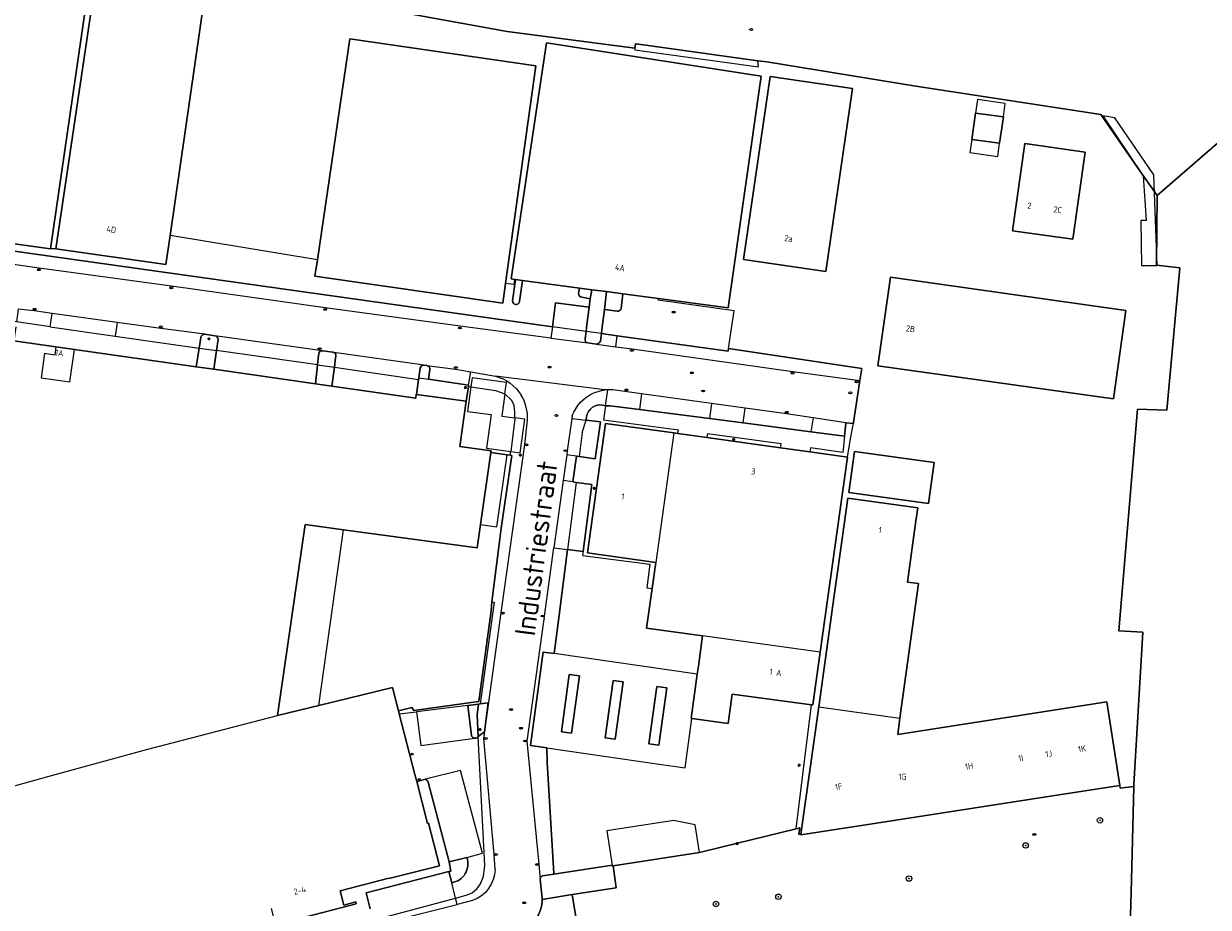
# Model space of a CAD drawing. Header units: metres. Extents: x 92650 to 117222, y 425801 to 461092.
# Tile 95 of 146: x 115750 to 115925, y 426230 to 426360. Entities that reach past the tile are written whole.
import ezdxf
from ezdxf.enums import TextEntityAlignment as Align

# ---------------------------------------------------------------- set-up
doc = ezdxf.new("R2010")
doc.units = ezdxf.units.M
doc.layers.get('0').update_dxf_attribs({"color": 253, "linetype": 'CONTINUOUS', "lineweight": 15})
for name, color, linetype, lineweight in [('B-WE-GR-BEPLANTING_CULTUUR_BODEMBEDEKKER-GV', 253, 'CONTINUOUS', 15), ('B-WE-GR-BEPLANTING_CULTUUR_HEESTERS-GV', 253, 'CONTINUOUS', 15), ('B-WE-GR-BOOM-S', 253, 'CONTINUOUS', 15), ('B-WE-GR-BOOMTEELT-GV', 253, 'CONTINUOUS', 15), ('B-WE-IE-MEUBILAIR-S', 253, 'CONTINUOUS', 15), ('B-WE-KW-KUNSTWERK_STEIGER-GV', 253, 'CONTINUOUS', 15), ('B-WE-OG-BEBOUWING-GV', 253, 'CONTINUOUS', 15), ('B-WE-OG-BEBOUWING-T18', 253, 'CONTINUOUS', 15), ('B-WE-OG-BEBOUWING_LUIFEL-GV', 253, 'CONTINUOUS', 15), ('B-WE-OG-TERREIN_ERF-GV', 253, 'CONTINUOUS', 15), ('B-WE-OG-TOPOGRAFIE-T18', 7, 'CONTINUOUS', 15), ('B-WE-OG-WATER-GV', 253, 'CONTINUOUS', 15), ('B-WE-OG-WATER_SLOOT-GV', 253, 'CONTINUOUS', 15), ('B-WE-VH-ONVERHARD-GV', 253, 'CONTINUOUS', 15), ('B-WE-VH-OPENVERHARDING_BETONSTRAATSTEEN-GV', 253, 'CONTINUOUS', 15), ('B-WE-VH-OPENVERHARDING_TEGEL-GV', 253, 'CONTINUOUS', 15)]:
    doc.layers.add(name, color=color, linetype=linetype, lineweight=lineweight)
doc.styles.add('NLCS-ISO', font='NLCS-ISO.ttf')
doc.styles.add('NLCS-ISO-M200-T18', font='NLCS-ISO.ttf', dxfattribs={"height": 0.36})

# ---------------------------------------------------------------- blocks, each defined once
blk = doc.blocks.new('SIE-MEUBILAIR_PAAL_LICHTMAST-SO')
for points in [[(-0.62, 0), (-1, 0)], [(-0.71, 0.71), (-0.44, 0.44)], [(0, 1), (0, 0.62)], [(0.44, 0.44), (0.71, 0.71)], [(1, 0), (0.62, 0)], [(-0.71, -0.71), (-0.44, -0.44)], [(0, -0.62), (0, -1)], [(0.44, -0.44), (0.71, -0.71)]]:
    blk.add_lwpolyline(points)
blk.add_circle((0, 0), 0.5)
blk = doc.blocks.new('SIE-MEUBILAIR_PAAL_AFSLUITPAAL-SO')
blk.add_circle((0, 0), 0.75)
at = {"style": 'NLCS-ISO'}
blk.add_text('af', height=0.75, dxfattribs=at).set_placement((0, 0.05), align=Align.MIDDLE_CENTER)
blk = doc.blocks.new('SIE-MEUBILAIR_PUT_KOLK-SO')
blk.add_ellipse((0, 0), major_axis=(1.25, 0), ratio=0.54)
at = {"style": 'NLCS-ISO'}
blk.add_text('klk', height=0.75, dxfattribs=at).set_placement((0.03, 0), align=Align.MIDDLE_CENTER)
blk = doc.blocks.new('SIE-MEUBILAIR_PUT_RIOOLPUT-SO')
blk.add_ellipse((0, 0), major_axis=(1.25, 0), ratio=0.54)
at = {"style": 'NLCS-ISO'}
blk.add_text('ri', height=0.75, dxfattribs=at).set_placement((-0.04, 0.07), align=Align.MIDDLE_CENTER)
blk = doc.blocks.new('SGR-BOOM_GBKN-SO')
at = {"linetype": 'ByBlock', "lineweight": 18}
h = blk.add_hatch(color=0, dxfattribs=at)
h.dxf.hatch_style = 1
edge = h.paths.add_edge_path()
edge.add_arc((0, 0), 0.25, 0, 360)
at = {"color": 0, "linetype": 'ByBlock', "lineweight": 18}
for radius in [2, 0.25]:
    blk.add_circle((0, 0), radius, dxfattribs=at)
at = {"color": 0, "linetype": 'ByBlock', "lineweight": 18, "style": 'NLCS-ISO'}
blk.add_attdef('SOORT', (2.5, 0), '', height=1.5, dxfattribs=at)

msp = doc.modelspace()

# ---------------------------------------------------------------- linework, layer by layer
at = {"layer": 'B-WE-GR-BEPLANTING_CULTUUR_BODEMBEDEKKER-GV', "transparency": 33554687, "flags": 128}
for points in [[(115823.226, 426319.6), (115823.672, 426322.707), (115822.642, 426322.844), (115822.196, 426319.695)], [(115832.039, 426321.588), (115831.927, 426320.808)], [(115832.388, 426320.248), (115833.636, 426319.991), (115833.868, 426321.344), (115832.039, 426321.588)], [(115778.37, 426314.544), (115776.921, 426314.778)], [(115778.396, 426314.541), (115778.37, 426314.544)], [(115776.088, 426312.754), (115775.643, 426310.003), (115778.261, 426309.629), (115778.655, 426312.387)], [(115776.337, 426314.294), (115776.088, 426312.754), (115778.655, 426312.387), (115778.887, 426314.016)], [(115793.694, 426311.921), (115793.666, 426311.66), (115793.514, 426310.267), (115795.98, 426309.922), (115796.176, 426311.324), (115796.21, 426311.564)], [(115795.759, 426312.136), (115794.281, 426312.351), (115794.216, 426312.36)], [(115793.514, 426310.267), (115793.21, 426307.493), (115795.593, 426307.153), (115795.98, 426309.922)], [(115808.617, 426309.826), (115808.415, 426308.354), (115809.832, 426308.159), (115810.047, 426309.62)], [(115809.605, 426310.183), (115809.19, 426310.259)], [(115808.415, 426308.354), (115808.386, 426308.144), (115808.084, 426305.944), (115815.387, 426304.936), (115815.703, 426307.1), (115815.732, 426307.3), (115809.832, 426308.159)], [(115913.156, 426229.25), (115913.285, 426234.455), (115913.625, 426248.222), (115911.631, 426248.022), (115911.569, 426248.379), (115904.22, 426247.242), (115875.759, 426242.842), (115864.628, 426241.121), (115864.644, 426241.234), (115864.356, 426241.192), (115864.491, 426242.16), (115863.927, 426242.016), (115852.931, 426239.32), (115849.732, 426238.536), (115837.032, 426236.563), (115837.478, 426233.355), (115830.992, 426232.337), (115831.555, 426228.75)], [(115815.501, 426237.804), (115812.861, 426237.153)], [(115812.861, 426237.153), (115813.147, 426235.802), (115812.855, 426235.727), (115813.266, 426234.08)]]:
    msp.add_lwpolyline(points, dxfattribs=at)
at = {"layer": 'B-WE-GR-BEPLANTING_CULTUUR_BODEMBEDEKKER-GV', "transparency": 33554687}
for points in [[(115822.196, 426319.695, 0.9348789), (115823.226, 426319.6)], [(115831.927, 426320.808, 0.4416552), (115832.388, 426320.248)], [(115776.921, 426314.778, 0.3781193), (115776.337, 426314.294)], [(115778.887, 426314.016, 0.3405651), (115778.396, 426314.541)], [(115794.216, 426312.36, 0.4047335), (115793.694, 426311.921)], [(115795.905, 426312.116, 0.0825203), (115795.759, 426312.136)], [(115796.21, 426311.564, 0.4002776), (115795.905, 426312.116)], [(115809.19, 426310.259, 0.3617401), (115808.617, 426309.826)], [(115810.047, 426309.62, 0.3753153), (115809.605, 426310.183)], [(115813.266, 426234.08, 0.4616387), (115815.501, 426237.804)]]:
    msp.add_lwpolyline(points, format="xyb", dxfattribs=at)
at = {"layer": 'B-WE-GR-BEPLANTING_CULTUUR_BODEMBEDEKKER-GV', "transparency": 33554687, "flags": 128}
msp.add_lwpolyline([(115817.2, 426260.366), (115817.004, 426258.826), (115817.169, 426255.577), (115818.061, 426256.283), (115818.63, 426260.563), (115817.436, 426260.399)], close=True, dxfattribs=at)
at = {"layer": 'B-WE-GR-BEPLANTING_CULTUUR_HEESTERS-GV', "transparency": 33554687, "flags": 128}
for points in [[(115817.169, 426255.577), (115817.004, 426258.826), (115817.2, 426260.366), (115815.603, 426260.148), (115816.145, 426255.731)], [(115816.989, 426255.434), (115817.169, 426255.577)]]:
    msp.add_lwpolyline(points, dxfattribs=at)
at = {"layer": 'B-WE-GR-BEPLANTING_CULTUUR_HEESTERS-GV', "transparency": 33554687}
for points in [[(115816.145, 426255.731, 0.2989659), (115816.656, 426255.352)], [(115816.656, 426255.352, 0.1506302), (115816.989, 426255.434)]]:
    msp.add_lwpolyline(points, format="xyb", dxfattribs=at)
at = {"layer": 'B-WE-GR-BOOMTEELT-GV', "transparency": 33554687, "flags": 128}
msp.add_lwpolyline([(115838.171, 426318.577), (115838.441, 426320.733), (115836.047, 426321.053), (115835.729, 426318.432), (115837.595, 426318.16)], dxfattribs=at)
at = {"layer": 'B-WE-GR-BOOMTEELT-GV', "transparency": 33554687}
msp.add_lwpolyline([(115837.595, 426318.16, 0.3774795), (115838.171, 426318.577)], format="xyb", dxfattribs=at)
at = {"layer": 'B-WE-KW-KUNSTWERK_STEIGER-GV', "transparency": 33554687, "flags": 128}
msp.add_lwpolyline([(115917.08, 426324.907), (115916.601, 426338.226), (115910.837, 426346.625), (115909.083, 426346.939), (115915.034, 426338.101), (115915.467, 426331.539), (115914.659, 426331.52), (115914.784, 426324.876)], close=True, dxfattribs=at)
at = {"layer": 'B-WE-OG-BEBOUWING-GV', "transparency": 33554687, "flags": 128}
for points in [[(115754.195, 426327.349), (115759.971, 426366.873), (115749.399, 426368.408), (115749.729, 426371.211), (115743.537, 426372.089), (115743.144, 426369.317), (115736.596, 426370.267), (115730.734, 426330.63), (115730.731, 426330.608)], [(115755.006, 426327.347), (115771.194, 426325.056), (115771.811, 426329.311), (115776.944, 426364.71), (115760.857, 426367.056)], [(115793.483, 426325.755), (115793.125, 426323.327), (115820.778, 426319.363), (115821.181, 426322.258), (115825.645, 426354.287), (115798.279, 426358.237)], [(115838.441, 426320.733), (115843.677, 426320.033), (115853.95, 426318.66), (115858.8, 426352.77), (115827.18, 426357.64), (115822, 426322.93), (115822.493, 426322.864), (115822.642, 426322.844), (115823.672, 426322.707), (115832.039, 426321.588), (115833.868, 426321.344), (115836.047, 426321.053)], [(115872.225, 426350.966), (115860.134, 426352.731), (115856.201, 426325.791), (115868.293, 426324.026)], [(115890.355, 426347.337), (115889.8, 426343.46), (115893.884, 426342.875), (115894.439, 426346.752)], [(115895.777, 426330.024), (115904.646, 426328.755), (115906.481, 426341.578), (115897.613, 426342.848)], [(115877.809, 426323.168), (115875.978, 426310.146), (115910.637, 426305.271), (115912.468, 426318.297)], [(115754.824, 426311.721), (115753.349, 426311.934), (115752.833, 426308.371), (115757.05, 426307.76), (115757.745, 426312.56), (115755.002, 426312.952)], [(115871.71, 426291.502), (115883.426, 426289.872), (115884.266, 426295.909), (115872.549, 426297.538)], [(115871.56, 426290.68), (115870.03, 426279.76), (115869.55, 426276.34), (115867.26, 426259.96), (115879.2, 426258.29), (115881.97, 426278.09), (115880.31, 426278.32), (115881.58, 426287.35), (115881.84, 426289.24)], [(115867.484, 426268.003), (115850.168, 426270.41), (115849.551, 426265.937), (115849.393, 426264.79), (115848.495, 426258.267), (115848.588, 426258.254), (115848.59, 426258.254), (115853.933, 426257.518), (115854.529, 426261.843), (115866.227, 426260.277), (115866.406, 426260.253)], [(115836.869, 426236.649), (115836.886, 426236.54), (115837.032, 426236.563), (115849.732, 426238.536), (115849.099, 426242.607), (115846.624, 426243.105), (115845.965, 426243.237), (115836.084, 426241.702)]]:
    msp.add_lwpolyline(points, close=True, dxfattribs=at)
for points in [[(115755.002, 426312.952), (115748.79, 426313.84)], [(115743.207, 426246.797), (115754.919, 426250), (115768.517, 426253.719), (115787.628, 426258.693), (115791.698, 426286.784), (115797.33, 426286.021), (115817.007, 426283.357), (115817.506, 426286.815), (115819.032, 426297.382), (115819.067, 426297.625), (115814.462, 426298.271), (115815.387, 426304.936), (115808.084, 426305.944), (115808.032, 426305.951), (115807.951, 426305.387), (115795.593, 426307.153), (115793.21, 426307.493), (115778.261, 426309.629), (115775.643, 426310.003), (115757.745, 426312.56)], [(115845.922, 426300.275), (115835.9, 426301.669), (115833.248, 426282.6), (115843.271, 426281.206)], [(115867.484, 426268.003), (115871.478, 426296.721), (115865.969, 426297.487), (115861.66, 426298.086), (115850.815, 426299.595), (115846.539, 426300.189), (115845.922, 426300.275), (115843.271, 426281.206), (115842.736, 426277.359), (115841.929, 426271.556), (115850.168, 426270.41)], [(115785.585, 426227.44), (115799.206, 426230.974), (115799.133, 426231.269), (115797.355, 426230.807), (115796.818, 426232.878), (115803.993, 426234.757), (115804.011, 426234.688), (115811.463, 426236.595), (115809.834, 426242.846), (115809.702, 426242.812), (115808.106, 426248.972), (115807.84, 426250), (115805.525, 426258.934), (115805.406, 426259.393), (115804.52, 426262.811), (115793.686, 426260.17), (115787.628, 426258.693)], [(115867.26, 426259.96), (115867.229, 426259.867), (115867.221, 426259.611), (115864.644, 426241.234), (115864.628, 426241.121), (115875.759, 426242.842), (115904.22, 426247.242), (115911.569, 426248.379), (115909.645, 426260.679), (115878.905, 426255.909), (115879.177, 426257.9), (115879.2, 426258.29)]]:
    msp.add_lwpolyline(points, dxfattribs=at)
at = {"layer": 'B-WE-OG-BEBOUWING_LUIFEL-GV', "transparency": 33554687, "flags": 128}
for points in [[(115890.638, 426349.31), (115890.355, 426347.337), (115894.439, 426346.752), (115894.721, 426348.726)], [(115893.606, 426340.932), (115893.884, 426342.875), (115889.8, 426343.46), (115889.522, 426341.517)], [(115819.899, 426286.47), (115821.424, 426297.034), (115819.032, 426297.382), (115817.506, 426286.815)], [(115791.698, 426286.784), (115787.628, 426258.693), (115793.686, 426260.17), (115797.33, 426286.021)], [(115843.422, 426251.602), (115847.619, 426251), (115848.59, 426258.254), (115848.588, 426258.254), (115848.495, 426258.267), (115849.393, 426264.79), (115828.351, 426267.804), (115827.113, 426267.981), (115826.77, 426268.03), (115826.7, 426268.04), (115824.86, 426254.26), (115824.869, 426254.259), (115825.216, 426254.211), (115827.243, 426253.92)]]:
    msp.add_lwpolyline(points, close=True, dxfattribs=at)
at = {"layer": 'B-WE-OG-TERREIN_ERF-GV', "transparency": 33554687, "flags": 128}
for points in [[(115840.228, 426356.874), (115821.414, 426359.313), (115779.719, 426366.938), (115763.247, 426369.406), (115760.058, 426369.86), (115749.755, 426371.428), (115743.575, 426372.354), (115735.93, 426373.5), (115736.313, 426380.781), (115711.114, 426384.223), (115711.224, 426385.025), (115700.642, 426386.635), (115694.075, 426386.887), (115694.153, 426387.301), (115680.293, 426389.905), (115656.652, 426390.343), (115656.503, 426389.275), (115604.955, 426396.463), (115604.367, 426395.438), (115580.055, 426397.688), (115542.305, 426402.188)], [(115730.734, 426330.63), (115736.596, 426370.267), (115743.144, 426369.317), (115743.537, 426372.089), (115749.729, 426371.211), (115749.399, 426368.408), (115759.971, 426366.873), (115754.195, 426327.349)], [(115755.006, 426327.347), (115760.857, 426367.056), (115776.944, 426364.71), (115771.811, 426329.311)], [(115793.483, 426325.755), (115798.279, 426358.237), (115825.645, 426354.287), (115821.181, 426322.258)], [(115822.493, 426322.864), (115822, 426322.93), (115827.18, 426357.64), (115858.8, 426352.77), (115853.95, 426318.66), (115843.677, 426320.033)], [(115863.927, 426242.016), (115864.491, 426242.16), (115864.356, 426241.192), (115864.644, 426241.234), (115867.221, 426259.611), (115867.229, 426259.867), (115867.26, 426259.96), (115869.55, 426276.34), (115870.03, 426279.76), (115871.56, 426290.68), (115881.84, 426289.24), (115881.58, 426287.35), (115880.31, 426278.32), (115881.97, 426278.09), (115879.2, 426258.29), (115879.177, 426257.9), (115878.905, 426255.909), (115909.645, 426260.679), (115911.569, 426248.379), (115911.631, 426248.022), (115913.625, 426248.222), (115913.633, 426248.563), (115914.947, 426270.943), (115911.411, 426271.151), (115914.192, 426303.776), (115918.5, 426303.594), (115920.43, 426324.563), (115916.953, 426324.938), (115917.016, 426330.188), (115917.078, 426335.188), (115914.203, 426339.313), (115908.781, 426347.094), (115881.539, 426351.281), (115859.625, 426354.875), (115858.311, 426354.999)], [(115677.979, 426336.993), (115682.948, 426336.297), (115703.907, 426333.352), (115754.44, 426326.238), (115828.069, 426315.873), (115828.545, 426319.422), (115833.479, 426318.761), (115833.636, 426319.991), (115832.388, 426320.248)], [(115793.483, 426325.755), (115771.811, 426329.311), (115771.194, 426325.056), (115755.006, 426327.347), (115754.195, 426327.349), (115730.731, 426330.608)], [(115822.196, 426319.695), (115822.642, 426322.844), (115822.493, 426322.864), (115822.388, 426322.095), (115821.181, 426322.258), (115820.778, 426319.363), (115793.125, 426323.327), (115793.483, 426325.755)], [(115831.927, 426320.808), (115832.039, 426321.588), (115823.672, 426322.707), (115823.226, 426319.6)], [(115853.977, 426312.677), (115854.812, 426318.237), (115843.641, 426319.785), (115843.677, 426320.033), (115838.441, 426320.733), (115838.171, 426318.577)], [(115837.595, 426318.16), (115835.729, 426318.432), (115835.363, 426315.451), (115835.295, 426314.896), (115837.62, 426314.573), (115853.921, 426312.307), (115853.977, 426312.677)], [(115853.977, 426312.677), (115873.594, 426309.73), (115873.328, 426307.968), (115873.288, 426307.698), (115873.281, 426307.654), (115872.4, 426301.793), (115872.371, 426301.633)], [(115835.872, 426304.261), (115835.46, 426304.365)], [(115871.07, 426299.791), (115866.113, 426300.434), (115856.144, 426301.728), (115851.186, 426302.371), (115840.877, 426303.709), (115837.753, 426304.114), (115836.534, 426304.261), (115835.872, 426304.261), (115835.576, 426302.207), (115846.614, 426300.716)], [(115833.107, 426302.649), (115833.033, 426302.143), (115835.127, 426301.895), (115834.365, 426296.469), (115832.031, 426296.797), (115831.612, 426296.856), (115831.086, 426293.059), (115831.552, 426292.994), (115833.858, 426292.671), (115832.59, 426282.819)], [(115832.59, 426282.819), (115832.512, 426282.21), (115842.43, 426280.935), (115841.983, 426277.464), (115842.736, 426277.359), (115843.271, 426281.206), (115833.248, 426282.6), (115835.9, 426301.669), (115845.922, 426300.275), (115846.539, 426300.189), (115846.614, 426300.716)], [(115846.539, 426300.189), (115850.815, 426299.595)], [(115861.66, 426298.086), (115865.969, 426297.487)], [(115871.478, 426296.721), (115867.484, 426268.003), (115866.406, 426260.253), (115866.227, 426260.277)], [(115832.59, 426282.819), (115830.287, 426283.102), (115829.059, 426273.436), (115828.351, 426267.804), (115827.113, 426267.981), (115826.77, 426268.03), (115826.7, 426268.04), (115824.86, 426254.26), (115824.869, 426254.259), (115825.216, 426254.211), (115827.243, 426253.92), (115827.294, 426251.786), (115828.274, 426235.512), (115828.279, 426235.367), (115836.869, 426236.649), (115836.886, 426236.54), (115837.032, 426236.563), (115849.732, 426238.536), (115852.931, 426239.32), (115863.927, 426242.016), (115864.933, 426250), (115866.227, 426260.277), (115854.529, 426261.843), (115853.933, 426257.518), (115848.59, 426258.254), (115848.588, 426258.254), (115848.495, 426258.267), (115849.393, 426264.79), (115849.551, 426265.937), (115850.168, 426270.41), (115841.929, 426271.556), (115842.736, 426277.359)]]:
    msp.add_lwpolyline(points, dxfattribs=at)
for points in [[(115840.228, 426356.874), (115840.2, 426356.642), (115858.383, 426354.119), (115858.311, 426354.999), (115840.385, 426357.508), (115840.306, 426357.519)], [(115860.134, 426352.731), (115872.225, 426350.966), (115868.293, 426324.026), (115856.201, 426325.791)], [(115889.8, 426343.46), (115890.355, 426347.337), (115894.439, 426346.752), (115893.884, 426342.875)], [(115895.777, 426330.024), (115897.613, 426342.848), (115906.481, 426341.578), (115904.646, 426328.755)], [(115877.809, 426323.168), (115912.468, 426318.297), (115910.637, 426305.271), (115875.978, 426310.146)], [(115871.07, 426299.791), (115870.822, 426297.366), (115866.047, 426298.053), (115865.969, 426297.487), (115871.478, 426296.721), (115872.014, 426299.67), (115872.341, 426301.467), (115872.371, 426301.633), (115871.269, 426301.735), (115871.258, 426301.631)], [(115850.815, 426299.595), (115861.66, 426298.086), (115861.739, 426298.654), (115850.882, 426300.116)], [(115817.201, 426260.749), (115817.251, 426260.756), (115819.07, 426274.106), (115819.138, 426275.424), (115820.175, 426283.526), (115820.55, 426286.243), (115822.104, 426296.935), (115821.866, 426296.97), (115821.424, 426297.034), (115819.032, 426297.382), (115817.506, 426286.815), (115817.007, 426283.357), (115797.33, 426286.021), (115791.698, 426286.784), (115787.628, 426258.693), (115793.686, 426260.17), (115804.52, 426262.811), (115805.406, 426259.393), (115807.405, 426259.862), (115807.704, 426259.433)], [(115871.71, 426291.502), (115872.549, 426297.538), (115884.266, 426295.909), (115883.426, 426289.872)], [(115829.393, 426256.298), (115830.56, 426264.728), (115832.052, 426264.53), (115830.885, 426256.1)], [(115835.831, 426255.413), (115836.995, 426263.838), (115838.478, 426263.634), (115837.314, 426255.209)], [(115842.281, 426254.54), (115843.425, 426262.958), (115844.904, 426262.754), (115843.76, 426254.336)]]:
    msp.add_lwpolyline(points, close=True, dxfattribs=at)
at = {"layer": 'B-WE-OG-TERREIN_ERF-GV', "transparency": 33554687}
for points in [[(115823.226, 426319.6, -0.9348789), (115822.196, 426319.695)], [(115832.388, 426320.248, -0.4416552), (115831.927, 426320.808)], [(115838.171, 426318.577, -0.3774795), (115837.595, 426318.16)], [(115835.46, 426304.365, 0.4243775), (115833.107, 426302.649)]]:
    msp.add_lwpolyline(points, format="xyb", dxfattribs=at)
at = {"layer": 'B-WE-OG-WATER-GV', "transparency": 33554687, "flags": 128}
msp.add_lwpolyline([(115779.719, 426366.938), (115821.414, 426359.313), (115840.228, 426356.874), (115840.306, 426357.519), (115840.385, 426357.508), (115858.311, 426354.999), (115859.625, 426354.875), (115881.539, 426351.281), (115908.781, 426347.094), (115914.203, 426339.313), (115917.078, 426335.188), (115947.047, 426361.188)], dxfattribs=at)
at = {"layer": 'B-WE-OG-WATER_SLOOT-GV', "transparency": 33554687, "flags": 128}
msp.add_lwpolyline([(115947.047, 426361.188), (115917.078, 426335.188), (115917.016, 426330.188), (115916.953, 426324.938), (115920.43, 426324.563), (115918.5, 426303.594), (115914.192, 426303.776), (115911.411, 426271.151), (115914.947, 426270.943), (115913.633, 426248.563), (115913.625, 426248.222), (115913.285, 426234.455), (115913.156, 426229.25), (115912.911, 426226.791), (115912.706, 426224.728), (115912.667, 426224.327), (115912.356, 426221.184), (115912.039, 426217.98), (115911.994, 426217.531), (115911.992, 426217.506), (115911.803, 426215.6), (115911.8, 426215.567), (115911.579, 426213.333)], dxfattribs=at)
at = {"layer": 'B-WE-VH-ONVERHARD-GV', "transparency": 33554687, "flags": 128}
msp.add_lwpolyline([(115826.289, 426234.548), (115826.551, 426231.826), (115826.556, 426231.641), (115830.992, 426232.337), (115837.478, 426233.355), (115837.032, 426236.563), (115836.886, 426236.54), (115836.869, 426236.649), (115828.279, 426235.367), (115826.632, 426235.121)], dxfattribs=at)
at = {"layer": 'B-WE-VH-ONVERHARD-GV', "transparency": 33554687}
for points in [[(115826.482, 426235.025, 0.2356963), (115826.289, 426234.548)], [(115826.632, 426235.121, 0.078363), (115826.482, 426235.025)]]:
    msp.add_lwpolyline(points, format="xyb", dxfattribs=at)
at = {"layer": 'B-WE-VH-OPENVERHARDING_BETONSTRAATSTEEN-GV', "transparency": 33554687, "flags": 128}
for points in [[(115827.855, 426314.223), (115814.499, 426315.952), (115794.651, 426318.687), (115772.023, 426321.856), (115752.545, 426324.524), (115714.128, 426329.954), (115695.458, 426332.562), (115673.561, 426335.637), (115651.302, 426338.732), (115644.628, 426339.671), (115631.784, 426341.478), (115630.13, 426341.711), (115629.74, 426341.766), (115629.069, 426341.862)], [(115828.069, 426315.873), (115754.44, 426326.238), (115703.907, 426333.352), (115682.948, 426336.297), (115677.979, 426336.993)], [(115754.174, 426315.882), (115754.446, 426317.846), (115751.829, 426318.208), (115749.447, 426318.486), (115749.226, 426316.589)], [(115833.022, 426315.175), (115833.099, 426315.783), (115833.479, 426318.761), (115828.545, 426319.422), (115828.069, 426315.873)], [(115754.174, 426315.882), (115749.226, 426316.589), (115748.046, 426316.757)], [(115764.029, 426316.519), (115754.446, 426317.846)], [(115776.921, 426314.778), (115770.422, 426315.634), (115764.029, 426316.519), (115763.716, 426314.52), (115776.088, 426312.754), (115776.337, 426314.294)], [(115749.114, 426315.883), (115748.79, 426313.84), (115755.002, 426312.952), (115757.745, 426312.56), (115775.643, 426310.003), (115776.088, 426312.754)], [(115754.174, 426315.882), (115763.716, 426314.52)], [(115776.921, 426314.778), (115778.37, 426314.544), (115778.396, 426314.541)], [(115794.216, 426312.36), (115778.396, 426314.541)], [(115832.883, 426314.089), (115833.022, 426315.175), (115828.069, 426315.873), (115827.855, 426314.223), (115833.274, 426313.522)], [(115834.584, 426313.316), (115837.408, 426312.947), (115837.62, 426314.573)], [(115837.62, 426314.573), (115835.295, 426314.896), (115835.154, 426313.754)], [(115837.408, 426312.947), (115839.796, 426312.635), (115863.441, 426309.319), (115873.328, 426307.968), (115873.594, 426309.73), (115853.977, 426312.677), (115853.921, 426312.307), (115837.62, 426314.573)], [(115778.887, 426314.016), (115778.655, 426312.387)], [(115834.584, 426313.316), (115833.274, 426313.522)], [(115793.514, 426310.267), (115793.666, 426311.66), (115793.694, 426311.921)], [(115794.216, 426312.36), (115794.281, 426312.351), (115795.759, 426312.136)], [(115809.19, 426310.259), (115795.905, 426312.116)], [(115796.21, 426311.564), (115796.176, 426311.324), (115795.98, 426309.922), (115808.386, 426308.144), (115808.415, 426308.354), (115808.617, 426309.826)], [(115795.98, 426309.922), (115795.593, 426307.153), (115807.951, 426305.387), (115808.032, 426305.951), (115808.084, 426305.944), (115808.386, 426308.144)], [(115809.19, 426310.259), (115809.605, 426310.183), (115813.823, 426309.658), (115816.08, 426309.257), (115819.676, 426308.618)], [(115810.047, 426309.62), (115809.832, 426308.159), (115815.732, 426307.3), (115816.08, 426309.257)], [(115835.791, 426306.582), (115819.676, 426308.618)], [(115871.269, 426301.735), (115872.371, 426301.633), (115872.4, 426301.793), (115873.281, 426307.654), (115873.288, 426307.698), (115873.328, 426307.968)], [(115815.703, 426307.1), (115815.387, 426304.936), (115814.462, 426298.271), (115819.067, 426297.625), (115819.032, 426297.382), (115821.424, 426297.034), (115821.866, 426296.97), (115821.936, 426297.531)], [(115816.063, 426307.048), (115815.573, 426303.439), (115819.037, 426302.969), (115818.366, 426298.015), (115821.936, 426297.531)], [(115815.732, 426307.3), (115815.703, 426307.1), (115816.063, 426307.048)], [(115835.872, 426304.261), (115836.212, 426306.617)], [(115841.177, 426306.026), (115837.31, 426306.565)], [(115851.495, 426304.59), (115841.177, 426306.026), (115840.877, 426303.709), (115851.186, 426302.371)], [(115835.46, 426304.365), (115835.872, 426304.261)], [(115835.872, 426304.261), (115836.534, 426304.261), (115837.753, 426304.114), (115840.877, 426303.709)], [(115830.933, 426302.392), (115830.25, 426297.621), (115830.172, 426297.055)], [(115830.984, 426302.745), (115830.933, 426302.392), (115833.033, 426302.143), (115833.107, 426302.649)], [(115866.43, 426302.464), (115862.52, 426303.054), (115856.447, 426303.9)], [(115819.643, 426236.023), (115819.515, 426238.224), (115819.514, 426238.231), (115817.995, 426255.308), (115820.508, 426273.791), (115824.007, 426298.556), (115824.403, 426302.152)], [(115832.477, 426300.334), (115832.031, 426296.797), (115834.365, 426296.469), (115835.127, 426301.895), (115833.033, 426302.143)], [(115832.477, 426300.334), (115833.033, 426302.143)], [(115856.144, 426301.728), (115866.113, 426300.434)], [(115831.086, 426293.059), (115831.612, 426296.856), (115830.172, 426297.055), (115829.647, 426293.258)], [(115821.866, 426296.97), (115822.104, 426296.935), (115820.55, 426286.243), (115820.175, 426283.526), (115819.138, 426275.424), (115819.5, 426275.374), (115817.436, 426260.399), (115818.63, 426260.563), (115818.061, 426256.283), (115817.169, 426255.577)], [(115831.612, 426296.856), (115832.031, 426296.797)], [(115831.552, 426292.994), (115831.086, 426293.059), (115829.647, 426293.258), (115828.276, 426283.35), (115830.287, 426283.102)], [(115826.632, 426235.121), (115828.279, 426235.367), (115828.274, 426235.512), (115827.294, 426251.786), (115827.243, 426253.92), (115825.216, 426254.211), (115824.869, 426254.259), (115824.86, 426254.26), (115826.7, 426268.04), (115826.77, 426268.03), (115827.113, 426267.981), (115828.351, 426267.804), (115829.059, 426273.436), (115830.287, 426283.102)], [(115826.848, 426273.023), (115826.886, 426273.295), (115828.276, 426283.35)], [(115819.138, 426275.424), (115819.07, 426274.106), (115817.251, 426260.756), (115817.201, 426260.749), (115807.704, 426259.433), (115807.405, 426259.862), (115805.406, 426259.393), (115805.525, 426258.934), (115808.093, 426259.243)], [(115826.848, 426273.023), (115826.774, 426272.497), (115824.306, 426254.934), (115826.079, 426236.808), (115826.289, 426234.548)], [(115805.525, 426258.934), (115807.84, 426250), (115808.106, 426248.972), (115808.686, 426249.128), (115809.381, 426249.315)], [(115815.603, 426260.148), (115808.093, 426259.243), (115808.689, 426254.295), (115816.656, 426255.352)], [(115815.603, 426260.148), (115817.2, 426260.366), (115817.436, 426260.399)], [(115816.145, 426255.731), (115815.603, 426260.148)], [(115817.913, 426234.998), (115818.133, 426236.645), (115817.169, 426255.577), (115816.989, 426255.434)], [(115814.567, 426250.602), (115809.381, 426249.315)], [(115809.8, 426248.888), (115812.861, 426237.153), (115815.501, 426237.804), (115817.769, 426238.423), (115814.567, 426250.602)], [(115779.693, 426222.739), (115801.703, 426228.567), (115813.836, 426231.794), (115813.266, 426234.08), (115812.855, 426235.727)], [(115812.855, 426235.727), (115800.673, 426232.576), (115800.915, 426231.605), (115801.25, 426230.261)], [(115813.836, 426231.794), (115815.387, 426232.249), (115816.283, 426232.614), (115816.993, 426233.236), (115817.513, 426233.926), (115817.913, 426234.998)], [(115826.556, 426231.641), (115826.551, 426231.826), (115826.289, 426234.548)], [(115779.693, 426222.739), (115779.891, 426221.97), (115801.896, 426227.848), (115814.058, 426230.907), (115813.836, 426231.794)], [(115816.328, 426231.455), (115814.058, 426230.907)]]:
    msp.add_lwpolyline(points, dxfattribs=at)
at = {"layer": 'B-WE-VH-OPENVERHARDING_BETONSTRAATSTEEN-GV', "transparency": 33554687}
for points in [[(115776.337, 426314.294, -0.3781193), (115776.921, 426314.778)], [(115778.396, 426314.541, -0.3405651), (115778.887, 426314.016)], [(115833.274, 426313.522, -0.4176319), (115832.883, 426314.089)], [(115835.154, 426313.754, -0.2353062), (115834.584, 426313.316)], [(115793.694, 426311.921, -0.4047335), (115794.216, 426312.36)], [(115795.759, 426312.136, -0.0825203), (115795.905, 426312.116)], [(115795.905, 426312.116, -0.4002776), (115796.21, 426311.564)], [(115808.617, 426309.826, -0.3617401), (115809.19, 426310.259)], [(115809.605, 426310.183, -0.3753153), (115810.047, 426309.62)], [(115819.676, 426308.618, -0.1943865), (115823.473, 426305.835)], [(115824.403, 426302.152, 0.154834), (115823.473, 426305.835)], [(115832.226, 426304.779, -0.1765428), (115835.791, 426306.582)], [(115836.212, 426306.617, 0.0167091), (115835.791, 426306.582)], [(115837.31, 426306.565, 0.0470659), (115836.212, 426306.617)], [(115830.984, 426302.745, -0.1033533), (115832.226, 426304.779)], [(115833.107, 426302.649, -0.4243775), (115835.46, 426304.365)], [(115816.656, 426255.352, -0.2989659), (115816.145, 426255.731)], [(115816.989, 426255.434, -0.1506302), (115816.656, 426255.352)], [(115809.381, 426249.315, -0.2009284), (115809.8, 426248.888)], [(115815.501, 426237.804, -0.4616387), (115813.266, 426234.08)], [(115819.643, 426236.023, -0.3076151), (115816.328, 426231.455)], [(115826.289, 426234.548, -0.2356963), (115826.482, 426235.025)], [(115826.482, 426235.025, -0.078363), (115826.632, 426235.121)], [(115823.619, 426227.084, 0.2807412), (115826.548, 426231.29)], [(115826.548, 426231.29, 0.017413), (115826.556, 426231.641)]]:
    msp.add_lwpolyline(points, format="xyb", dxfattribs=at)
at = {"layer": 'B-WE-VH-OPENVERHARDING_BETONSTRAATSTEEN-GV', "transparency": 33554687, "flags": 128}
for points in [[(115778.261, 426309.629), (115793.21, 426307.493), (115793.514, 426310.267), (115778.655, 426312.387)], [(115816.245, 426308.393), (115816.063, 426307.048), (115819.695, 426306.53), (115821.068, 426306.003), (115821.299, 426307.709)], [(115822.45, 426304.322), (115822.082, 426305.027), (115821.083, 426305.997), (115821.068, 426306.003), (115820.627, 426302.754), (115822.545, 426302.494), (115822.562, 426303.303)], [(115856.447, 426303.9), (115851.495, 426304.59), (115851.186, 426302.371), (115856.144, 426301.728)], [(115823.346, 426297.34), (115824.017, 426302.295), (115822.545, 426302.494), (115822.542, 426302.352), (115821.936, 426297.531)], [(115871.258, 426301.631), (115871.269, 426301.735), (115866.43, 426302.464), (115866.113, 426300.434), (115871.07, 426299.791)], [(115832.59, 426282.819), (115833.858, 426292.671), (115831.552, 426292.994), (115830.287, 426283.102)], [(115829.393, 426256.298), (115830.885, 426256.1), (115832.052, 426264.53), (115830.56, 426264.728)], [(115835.831, 426255.413), (115837.314, 426255.209), (115838.478, 426263.634), (115836.995, 426263.838)], [(115842.281, 426254.54), (115843.76, 426254.336), (115844.904, 426262.754), (115843.425, 426262.958)]]:
    msp.add_lwpolyline(points, close=True, dxfattribs=at)
at = {"layer": 'B-WE-VH-OPENVERHARDING_TEGEL-GV', "transparency": 33554687, "flags": 128}
for points in [[(115835.295, 426314.896), (115835.363, 426315.451), (115835.729, 426318.432), (115836.047, 426321.053), (115833.868, 426321.344), (115833.636, 426319.991), (115833.479, 426318.761), (115833.099, 426315.783), (115833.022, 426315.175)], [(115835.154, 426313.754), (115835.295, 426314.896), (115833.022, 426315.175), (115832.883, 426314.089)], [(115833.274, 426313.522), (115834.584, 426313.316)], [(115809.381, 426249.315), (115808.686, 426249.128), (115808.106, 426248.972), (115809.702, 426242.812), (115809.834, 426242.846), (115811.463, 426236.595), (115804.011, 426234.688), (115803.993, 426234.757), (115796.818, 426232.878), (115797.355, 426230.807), (115799.133, 426231.269), (115799.206, 426230.974), (115785.585, 426227.44), (115785.498, 426227.731), (115787.275, 426228.192), (115786.737, 426230.275)], [(115801.25, 426230.261), (115800.915, 426231.605), (115800.673, 426232.576), (115812.855, 426235.727), (115813.147, 426235.802), (115812.861, 426237.153), (115809.8, 426248.888)], [(115823.619, 426227.084), (115826.856, 426227.763), (115828.913, 426228.195), (115831.555, 426228.75), (115830.992, 426232.337), (115826.556, 426231.641)]]:
    msp.add_lwpolyline(points, dxfattribs=at)
at = {"layer": 'B-WE-VH-OPENVERHARDING_TEGEL-GV', "transparency": 33554687}
for points in [[(115832.883, 426314.089, 0.4176319), (115833.274, 426313.522)], [(115834.584, 426313.316, 0.2353062), (115835.154, 426313.754)], [(115809.8, 426248.888, 0.2009284), (115809.381, 426249.315)], [(115826.548, 426231.29, -0.2807412), (115823.619, 426227.084)], [(115826.556, 426231.641, -0.017413), (115826.548, 426231.29)]]:
    msp.add_lwpolyline(points, format="xyb", dxfattribs=at)

# ---------------------------------------------------------------- block references
at = {"layer": 'B-WE-GR-BOOM-S', "transparency": 33554687, "xscale": 0.2, "yscale": 0.2, "zscale": 0.2}
for p in [(115908.652, 426243.27), (115897.724, 426239.572), (115880.545, 426234.707), (115852.135, 426230.956), (115861.336, 426232.017)]:
    msp.add_blockref('SGR-BOOM_GBKN-SO', p, dxfattribs=at)
at = {"layer": 'B-WE-IE-MEUBILAIR-S', "transparency": 33554687, "xscale": 0.2, "yscale": 0.2, "zscale": 0.2}
for name, p in [('SIE-MEUBILAIR_PUT_RIOOLPUT-SO', (115857.31, 426359.63)), ('SIE-MEUBILAIR_PUT_KOLK-SO', (115752.51, 426324.277)), ('SIE-MEUBILAIR_PUT_KOLK-SO', (115771.989, 426321.609)), ('SIE-MEUBILAIR_PUT_KOLK-SO', (115751.861, 426318.456)), ('SIE-MEUBILAIR_PUT_KOLK-SO', (115794.617, 426318.44)), ('SIE-MEUBILAIR_PUT_KOLK-SO', (115845.918, 426318.052)), ('SIE-MEUBILAIR_PUT_KOLK-SO', (115770.456, 426315.882)), ('SIE-MEUBILAIR_PUT_KOLK-SO', (115814.466, 426315.704)), ('SIE-MEUBILAIR_PAAL_LICHTMAST-SO', (115777.531, 426314.115)), ('SIE-MEUBILAIR_PUT_KOLK-SO', (115793.822, 426312.664)), ('SIE-MEUBILAIR_PUT_KOLK-SO', (115839.762, 426312.387)), ('SIE-MEUBILAIR_PUT_KOLK-SO', (115813.862, 426309.905)), ('SIE-MEUBILAIR_PUT_RIOOLPUT-SO', (115827.659, 426309.963)), ('SIE-MEUBILAIR_PUT_RIOOLPUT-SO', (115848.6, 426309.09)), ('SIE-MEUBILAIR_PUT_KOLK-SO', (115863.406, 426309.071)), ('SIE-MEUBILAIR_PUT_KOLK-SO', (115872.848, 426307.781)), ('SIE-MEUBILAIR_PAAL_LICHTMAST-SO', (115815.299, 426306.964)), ('SIE-MEUBILAIR_PUT_KOLK-SO', (115838.966, 426306.587)), ('SIE-MEUBILAIR_PUT_RIOOLPUT-SO', (115850.245, 426306.436)), ('SIE-MEUBILAIR_PUT_RIOOLPUT-SO', (115871.92, 426306.169)), ('SIE-MEUBILAIR_PUT_RIOOLPUT-SO', (115828.66, 426302.82)), ('SIE-MEUBILAIR_PUT_KOLK-SO', (115862.554, 426303.302)), ('SIE-MEUBILAIR_PAAL_LICHTMAST-SO', (115854.752, 426299.298)), ('SIE-MEUBILAIR_PAAL_LICHTMAST-SO', (115823.351, 426296.988)), ('SIE-MEUBILAIR_PUT_KOLK-SO', (115824.255, 426298.525)), ('SIE-MEUBILAIR_PUT_KOLK-SO', (115830.003, 426297.656)), ('SIE-MEUBILAIR_PAAL_LICHTMAST-SO', (115834.23, 426292.113)), ('SIE-MEUBILAIR_PUT_KOLK-SO', (115820.756, 426273.757)), ('SIE-MEUBILAIR_PUT_KOLK-SO', (115826.638, 426273.329)), ('SIE-MEUBILAIR_PUT_RIOOLPUT-SO', (115821.996, 426259.552)), ('SIE-MEUBILAIR_PUT_RIOOLPUT-SO', (115823.45, 426256.81)), ('SIE-MEUBILAIR_PAAL_LICHTMAST-SO', (115817.419, 426256.64)), ('SIE-MEUBILAIR_PUT_KOLK-SO', (115818.247, 426255.302)), ('SIE-MEUBILAIR_PUT_KOLK-SO', (115824.055, 426254.939)), ('SIE-MEUBILAIR_PAAL_AFSLUITPAAL-SO', (115807.425, 426253.01)), ('SIE-MEUBILAIR_PAAL_LICHTMAST-SO', (115864.405, 426251.392)), ('SIE-MEUBILAIR_PAAL_AFSLUITPAAL-SO', (115808.484, 426249.256)), ('SIE-MEUBILAIR_PUT_RIOOLPUT-SO', (115899, 426241.2)), ('SIE-MEUBILAIR_PAAL_LICHTMAST-SO', (115855.28, 426239.854)), ('SIE-MEUBILAIR_PUT_KOLK-SO', (115819.764, 426238.246)), ('SIE-MEUBILAIR_PUT_KOLK-SO', (115825.83, 426236.783)), ('SIE-MEUBILAIR_PUT_RIOOLPUT-SO', (115823.935, 426231.144))]:
    msp.add_blockref(name, p, dxfattribs=at)

# ---------------------------------------------------------------- texts
at = {"layer": 'B-WE-OG-BEBOUWING-T18', "transparency": 33554687, "style": 'NLCS-ISO-M200-T18'}
for s, rotation, p in [('2', 351.9, (115898.284, 426333.706)), ('2C', 351.9, (115902.442, 426333.111)), ('4D', 351.7, (115763.16, 426330.2)), ('2a', 351.7, (115862.825, 426328.867)), ('4A', 351.5, (115838.017, 426324.584)), ('2B', 352, (115880.782, 426315.587)), ('1A', 351.8, (115755.515, 426312.024)), ('3', 352.1, (115857.629, 426294.609)), ('1', 352.1, (115838.442, 426290.911)), ('1', 352, (115876.3, 426285.978)), ('1 A', 352.4, (115860.909, 426265.025)), ('1J', 8.9, (115901.12, 426253.049)), ('1K', 8.9, (115906.003, 426253.811)), ('1H', 8.9, (115889.403, 426251.22)), ('1I', 8.9, (115896.996, 426252.405)), ('1F', 8.9, (115870.194, 426248.223)), ('2-4', 14.5, (115790.901, 426232.952))]:
    msp.add_text(s, height=0.9, rotation=rotation, dxfattribs=at).set_placement(p, align=Align.MIDDLE)
msp.add_text('1G', height=0.9, dxfattribs=at).set_placement((115879.607, 426249.692), align=Align.MIDDLE)
at = {"layer": 'B-WE-OG-TOPOGRAFIE-T18', "transparency": 33554687, "style": 'NLCS-ISO-M200-T18'}
msp.add_text('Industriestraat', height=3, rotation=82.5, dxfattribs=at).set_placement((115825.681, 426283.286), align=Align.MIDDLE)

doc.saveas('drawing.dxf')
